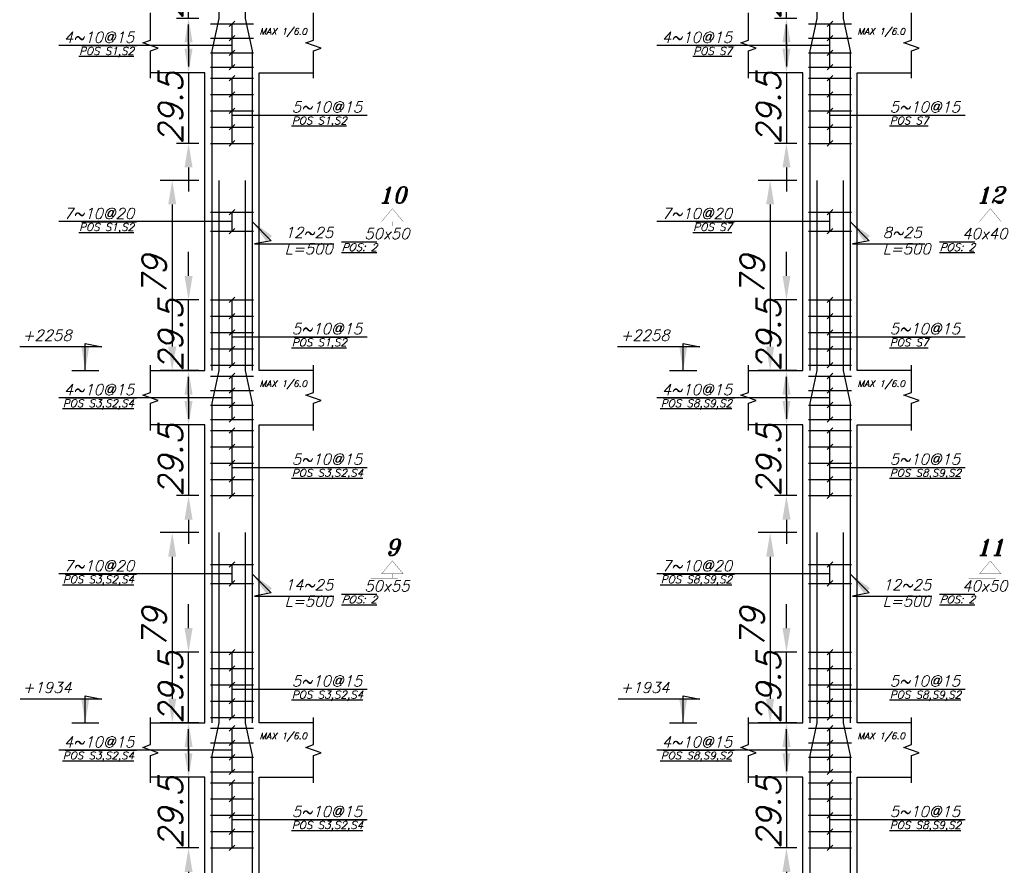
# Model space of a CAD drawing. Header units: inches. Extents: x 826 to 1034, y 702 to 834.
# Tile 24 of 93: x 892.58 to 900.76, y 732.49 to 739.51. Entities that reach past the tile are written whole.
import ezdxf
from ezdxf.enums import TextEntityAlignment as Align

# ---------------------------------------------------------------- set-up
doc = ezdxf.new("R2010")
doc.units = ezdxf.units.IN
doc.header["$MEASUREMENT"] = 0
doc.layers.add('SAZE_DRAWINGS', color=7, linetype='Continuous')
doc.styles.add('SAZE_STYLE', font='romansp.shx', dxfattribs={"oblique": 15})
doc.styles.add('SAZE_STYLE1', font='romant.shx', dxfattribs={"oblique": 15})
doc.dimstyles.new('SAZE_DIM_STYLE', dxfattribs={"dimtxt": 0.2, "dimasz": 0.2, "dimexe": 0.1, "dimexo": 0.05, "dimgap": 0.05, "dimtad": 0, "dimzin": 0, "dimdsep": 46, "dimtxsty": 'SAZE_STYLE', "dimcen": 0.09, "dimclrd": 2, "dimclre": 2, "dimclrt": 3, "dimadec": 0, "dimazin": 0, "dimtfac": 1, "dimtdec": 4, "dimtix": 1, "dimtmove": 1, "dimatfit": 3, "dimfxl": 1, "dimtolj": 1, "dimtzin": 0, "dimarcsym": 0})

# ---------------------------------------------------------------- blocks, each defined once
blk = doc.blocks.new('*D3585')
at = {"layer": 'Defpoints', "color": 0, "transparency": 16777216}
for p in [(894.1177, 735.2524), (893.8467, 733.6716), (894.1177, 733.6716)]:
    blk.add_point(p, dxfattribs=at)
at = {"layer": 'SAZE_DRAWINGS', "color": 2, "lineweight": -2, "transparency": 16777216}
for p, q in [((894.0677, 735.2524), (893.7467, 735.2524)), ((893.8467, 735.0524), (893.8467, 733.8716)), ((894.0677, 733.6716), (893.7467, 733.6716))]:
    blk.add_line(p, q, dxfattribs=at)
at = {"layer": 'SAZE_DRAWINGS', "color": 2, "transparency": 16777216}
for points in [[(893.8134, 735.0524), (893.88, 735.0524), (893.8467, 735.2524)], [(893.8134, 733.8716), (893.88, 733.8716), (893.8467, 733.6716)]]:
    blk.add_solid(points, dxfattribs=at)
at = {"layer": 'SAZE_DRAWINGS', "color": 3, "transparency": 16777216, "insert": (893.6967, 734.462), "char_height": 0.2, "attachment_point": 5, "rotation": 90, "style": 'SAZE_STYLE'}
blk.add_mtext('\\A1;79', dxfattribs=at)
blk = doc.blocks.new('*D3587')
at = {"layer": 'Defpoints', "color": 0, "transparency": 16777216}
for p in [(894.1177, 733.2199), (893.9822, 732.6328), (894.1177, 732.6328)]:
    blk.add_point(p, dxfattribs=at)
at = {"layer": 'SAZE_DRAWINGS', "color": 2, "lineweight": -2, "transparency": 16777216}
for p, q in [((893.9822, 733.4199), (893.9822, 733.6199)), ((894.0677, 733.2199), (893.8822, 733.2199)), ((893.9822, 733.2199), (893.9822, 732.6328)), ((894.0677, 732.6328), (893.8822, 732.6328)), ((893.9822, 732.4328), (893.9822, 732.2328))]:
    blk.add_line(p, q, dxfattribs=at)
at = {"layer": 'SAZE_DRAWINGS', "color": 2, "transparency": 16777216}
for points in [[(893.9489, 733.4199), (894.0155, 733.4199), (893.9822, 733.2199)], [(893.9489, 732.4328), (894.0155, 732.4328), (893.9822, 732.6328)]]:
    blk.add_solid(points, dxfattribs=at)
at = {"layer": 'SAZE_DRAWINGS', "color": 3, "transparency": 16777216, "insert": (893.8322, 732.9264), "char_height": 0.2, "attachment_point": 5, "rotation": 90, "style": 'SAZE_STYLE'}
blk.add_mtext('\\A1;29.5', dxfattribs=at)
blk = doc.blocks.new('*D3588')
at = {"layer": 'Defpoints', "color": 0, "transparency": 16777216}
for p in [(894.1177, 738.1792), (893.8467, 736.5984), (894.1177, 736.5984)]:
    blk.add_point(p, dxfattribs=at)
at = {"layer": 'SAZE_DRAWINGS', "color": 2, "lineweight": -2, "transparency": 16777216}
for p, q in [((894.0677, 738.1792), (893.7467, 738.1792)), ((893.8467, 737.9792), (893.8467, 736.7984)), ((894.0677, 736.5984), (893.7467, 736.5984))]:
    blk.add_line(p, q, dxfattribs=at)
at = {"layer": 'SAZE_DRAWINGS', "color": 2, "transparency": 16777216}
for points in [[(893.8134, 737.9792), (893.88, 737.9792), (893.8467, 738.1792)], [(893.8134, 736.7984), (893.88, 736.7984), (893.8467, 736.5984)]]:
    blk.add_solid(points, dxfattribs=at)
at = {"layer": 'SAZE_DRAWINGS', "color": 3, "transparency": 16777216, "insert": (893.6967, 737.3888), "char_height": 0.2, "attachment_point": 5, "rotation": 90, "style": 'SAZE_STYLE'}
blk.add_mtext('\\A1;79', dxfattribs=at)
blk = doc.blocks.new('*D3589')
at = {"layer": 'Defpoints', "color": 0, "transparency": 16777216}
for p in [(893.9822, 734.2588), (894.1177, 734.2588), (894.1177, 733.6716)]:
    blk.add_point(p, dxfattribs=at)
at = {"layer": 'SAZE_DRAWINGS', "color": 2, "lineweight": -2, "transparency": 16777216}
for p, q in [((893.9822, 734.4588), (893.9822, 734.6588)), ((894.0677, 734.2588), (893.8822, 734.2588)), ((893.9822, 733.6716), (893.9822, 734.2588)), ((894.0677, 733.6716), (893.8822, 733.6716)), ((893.9822, 733.4716), (893.9822, 733.2716))]:
    blk.add_line(p, q, dxfattribs=at)
at = {"layer": 'SAZE_DRAWINGS', "color": 2, "transparency": 16777216}
for points in [[(893.9489, 734.4588), (894.0155, 734.4588), (893.9822, 734.2588)], [(893.9489, 733.4716), (894.0155, 733.4716), (893.9822, 733.6716)]]:
    blk.add_solid(points, dxfattribs=at)
at = {"layer": 'SAZE_DRAWINGS', "color": 3, "transparency": 16777216, "insert": (893.8322, 733.9652), "char_height": 0.2, "attachment_point": 5, "rotation": 90, "style": 'SAZE_STYLE'}
blk.add_mtext('\\A1;29.5', dxfattribs=at)
blk = doc.blocks.new('*D3590')
at = {"layer": 'Defpoints', "color": 0, "transparency": 16777216}
for p in [(894.1177, 736.1467), (893.9822, 735.5595), (894.1177, 735.5595)]:
    blk.add_point(p, dxfattribs=at)
at = {"layer": 'SAZE_DRAWINGS', "color": 2, "lineweight": -2, "transparency": 16777216}
for p, q in [((893.9822, 736.3467), (893.9822, 736.5467)), ((894.0677, 736.1467), (893.8822, 736.1467)), ((893.9822, 736.1467), (893.9822, 735.5595)), ((894.0677, 735.5595), (893.8822, 735.5595)), ((893.9822, 735.3595), (893.9822, 735.1595))]:
    blk.add_line(p, q, dxfattribs=at)
at = {"layer": 'SAZE_DRAWINGS', "color": 2, "transparency": 16777216}
for points in [[(893.9489, 736.3467), (894.0155, 736.3467), (893.9822, 736.1467)], [(893.9489, 735.3595), (894.0155, 735.3595), (893.9822, 735.5595)]]:
    blk.add_solid(points, dxfattribs=at)
at = {"layer": 'SAZE_DRAWINGS', "color": 3, "transparency": 16777216, "insert": (893.8322, 735.8531), "char_height": 0.2, "attachment_point": 5, "rotation": 90, "style": 'SAZE_STYLE'}
blk.add_mtext('\\A1;29.5', dxfattribs=at)
blk = doc.blocks.new('*D3592')
at = {"layer": 'Defpoints', "color": 0, "transparency": 16777216}
for p in [(893.9822, 737.1855), (894.1177, 737.1855), (894.1177, 736.5984)]:
    blk.add_point(p, dxfattribs=at)
at = {"layer": 'SAZE_DRAWINGS', "color": 2, "lineweight": -2, "transparency": 16777216}
for p, q in [((893.9822, 737.3855), (893.9822, 737.5855)), ((894.0677, 737.1855), (893.8822, 737.1855)), ((893.9822, 736.5984), (893.9822, 737.1855)), ((894.0677, 736.5984), (893.8822, 736.5984)), ((893.9822, 736.3984), (893.9822, 736.1984))]:
    blk.add_line(p, q, dxfattribs=at)
at = {"layer": 'SAZE_DRAWINGS', "color": 2, "transparency": 16777216}
for points in [[(893.9489, 737.3855), (894.0155, 737.3855), (893.9822, 737.1855)], [(893.9489, 736.3984), (894.0155, 736.3984), (893.9822, 736.5984)]]:
    blk.add_solid(points, dxfattribs=at)
at = {"layer": 'SAZE_DRAWINGS', "color": 3, "transparency": 16777216, "insert": (893.8322, 736.8919), "char_height": 0.2, "attachment_point": 5, "rotation": 90, "style": 'SAZE_STYLE'}
blk.add_mtext('\\A1;29.5', dxfattribs=at)
blk = doc.blocks.new('*D3593')
at = {"layer": 'Defpoints', "color": 0, "transparency": 16777216}
for p in [(894.1177, 739.0735), (893.9822, 738.4863), (894.1177, 738.4863)]:
    blk.add_point(p, dxfattribs=at)
at = {"layer": 'SAZE_DRAWINGS', "color": 2, "lineweight": -2, "transparency": 16777216}
for p, q in [((893.9822, 739.2735), (893.9822, 739.4735)), ((894.0677, 739.0735), (893.8822, 739.0735)), ((893.9822, 739.0735), (893.9822, 738.4863)), ((894.0677, 738.4863), (893.8822, 738.4863)), ((893.9822, 738.2863), (893.9822, 738.0863))]:
    blk.add_line(p, q, dxfattribs=at)
at = {"layer": 'SAZE_DRAWINGS', "color": 2, "transparency": 16777216}
for points in [[(893.9489, 739.2735), (894.0155, 739.2735), (893.9822, 739.0735)], [(893.9489, 738.2863), (894.0155, 738.2863), (893.9822, 738.4863)]]:
    blk.add_solid(points, dxfattribs=at)
at = {"layer": 'SAZE_DRAWINGS', "color": 3, "transparency": 16777216, "insert": (893.8322, 738.7799), "char_height": 0.2, "attachment_point": 5, "rotation": 90, "style": 'SAZE_STYLE'}
blk.add_mtext('\\A1;29.5', dxfattribs=at)
blk = doc.blocks.new('*D3594')
at = {"layer": 'Defpoints', "color": 0, "transparency": 16777216}
for p in [(893.9822, 740.1123), (894.1177, 740.1123), (894.1177, 739.5251)]:
    blk.add_point(p, dxfattribs=at)
at = {"layer": 'SAZE_DRAWINGS', "color": 2, "lineweight": -2, "transparency": 16777216}
for p, q in [((893.9822, 740.3123), (893.9822, 740.5123)), ((894.0677, 740.1123), (893.8822, 740.1123)), ((893.9822, 739.5251), (893.9822, 740.1123)), ((894.0677, 739.5251), (893.8822, 739.5251)), ((893.9822, 739.3251), (893.9822, 739.1251))]:
    blk.add_line(p, q, dxfattribs=at)
at = {"layer": 'SAZE_DRAWINGS', "color": 2, "transparency": 16777216}
for points in [[(893.9489, 740.3123), (894.0155, 740.3123), (893.9822, 740.1123)], [(893.9489, 739.3251), (894.0155, 739.3251), (893.9822, 739.5251)]]:
    blk.add_solid(points, dxfattribs=at)
at = {"layer": 'SAZE_DRAWINGS', "color": 3, "transparency": 16777216, "insert": (893.8322, 739.8187), "char_height": 0.2, "attachment_point": 5, "rotation": 90, "style": 'SAZE_STYLE'}
blk.add_mtext('\\A1;29.5', dxfattribs=at)
blk = doc.blocks.new('*D3738')
at = {"layer": 'Defpoints', "color": 0, "transparency": 16777216}
for p in [(899.0859, 735.2524), (898.815, 733.6716), (899.0859, 733.6716)]:
    blk.add_point(p, dxfattribs=at)
at = {"layer": 'SAZE_DRAWINGS', "color": 2, "lineweight": -2, "transparency": 16777216}
for p, q in [((899.0359, 735.2524), (898.715, 735.2524)), ((898.815, 735.0524), (898.815, 733.8716)), ((899.0359, 733.6716), (898.715, 733.6716))]:
    blk.add_line(p, q, dxfattribs=at)
at = {"layer": 'SAZE_DRAWINGS', "color": 2, "transparency": 16777216}
for points in [[(898.7816, 735.0524), (898.8483, 735.0524), (898.815, 735.2524)], [(898.7816, 733.8716), (898.8483, 733.8716), (898.815, 733.6716)]]:
    blk.add_solid(points, dxfattribs=at)
at = {"layer": 'SAZE_DRAWINGS', "color": 3, "transparency": 16777216, "insert": (898.665, 734.462), "char_height": 0.2, "attachment_point": 5, "rotation": 90, "style": 'SAZE_STYLE'}
blk.add_mtext('\\A1;79', dxfattribs=at)
blk = doc.blocks.new('*D3740')
at = {"layer": 'Defpoints', "color": 0, "transparency": 16777216}
for p in [(899.0859, 733.2199), (898.9504, 732.6328), (899.0859, 732.6328)]:
    blk.add_point(p, dxfattribs=at)
at = {"layer": 'SAZE_DRAWINGS', "color": 2, "lineweight": -2, "transparency": 16777216}
for p, q in [((898.9504, 733.4199), (898.9504, 733.6199)), ((899.0359, 733.2199), (898.8504, 733.2199)), ((898.9504, 733.2199), (898.9504, 732.6328)), ((899.0359, 732.6328), (898.8504, 732.6328)), ((898.9504, 732.4328), (898.9504, 732.2328))]:
    blk.add_line(p, q, dxfattribs=at)
at = {"layer": 'SAZE_DRAWINGS', "color": 2, "transparency": 16777216}
for points in [[(898.9171, 733.4199), (898.9838, 733.4199), (898.9504, 733.2199)], [(898.9171, 732.4328), (898.9838, 732.4328), (898.9504, 732.6328)]]:
    blk.add_solid(points, dxfattribs=at)
at = {"layer": 'SAZE_DRAWINGS', "color": 3, "transparency": 16777216, "insert": (898.8004, 732.9264), "char_height": 0.2, "attachment_point": 5, "rotation": 90, "style": 'SAZE_STYLE'}
blk.add_mtext('\\A1;29.5', dxfattribs=at)
blk = doc.blocks.new('*D3741')
at = {"layer": 'Defpoints', "color": 0, "transparency": 16777216}
for p in [(899.0859, 738.1792), (898.815, 736.5984), (899.0859, 736.5984)]:
    blk.add_point(p, dxfattribs=at)
at = {"layer": 'SAZE_DRAWINGS', "color": 2, "lineweight": -2, "transparency": 16777216}
for p, q in [((899.0359, 738.1792), (898.715, 738.1792)), ((898.815, 737.9792), (898.815, 736.7984)), ((899.0359, 736.5984), (898.715, 736.5984))]:
    blk.add_line(p, q, dxfattribs=at)
at = {"layer": 'SAZE_DRAWINGS', "color": 2, "transparency": 16777216}
for points in [[(898.7816, 737.9792), (898.8483, 737.9792), (898.815, 738.1792)], [(898.7816, 736.7984), (898.8483, 736.7984), (898.815, 736.5984)]]:
    blk.add_solid(points, dxfattribs=at)
at = {"layer": 'SAZE_DRAWINGS', "color": 3, "transparency": 16777216, "insert": (898.665, 737.3888), "char_height": 0.2, "attachment_point": 5, "rotation": 90, "style": 'SAZE_STYLE'}
blk.add_mtext('\\A1;79', dxfattribs=at)
blk = doc.blocks.new('*D3742')
at = {"layer": 'Defpoints', "color": 0, "transparency": 16777216}
for p in [(898.9504, 734.2588), (899.0859, 734.2588), (899.0859, 733.6716)]:
    blk.add_point(p, dxfattribs=at)
at = {"layer": 'SAZE_DRAWINGS', "color": 2, "lineweight": -2, "transparency": 16777216}
for p, q in [((898.9504, 734.4588), (898.9504, 734.6588)), ((899.0359, 734.2588), (898.8504, 734.2588)), ((898.9504, 733.6716), (898.9504, 734.2588)), ((899.0359, 733.6716), (898.8504, 733.6716)), ((898.9504, 733.4716), (898.9504, 733.2716))]:
    blk.add_line(p, q, dxfattribs=at)
at = {"layer": 'SAZE_DRAWINGS', "color": 2, "transparency": 16777216}
for points in [[(898.9171, 734.4588), (898.9838, 734.4588), (898.9504, 734.2588)], [(898.9171, 733.4716), (898.9838, 733.4716), (898.9504, 733.6716)]]:
    blk.add_solid(points, dxfattribs=at)
at = {"layer": 'SAZE_DRAWINGS', "color": 3, "transparency": 16777216, "insert": (898.8004, 733.9652), "char_height": 0.2, "attachment_point": 5, "rotation": 90, "style": 'SAZE_STYLE'}
blk.add_mtext('\\A1;29.5', dxfattribs=at)
blk = doc.blocks.new('*D3743')
at = {"layer": 'Defpoints', "color": 0, "transparency": 16777216}
for p in [(899.0859, 736.1467), (898.9504, 735.5595), (899.0859, 735.5595)]:
    blk.add_point(p, dxfattribs=at)
at = {"layer": 'SAZE_DRAWINGS', "color": 2, "lineweight": -2, "transparency": 16777216}
for p, q in [((898.9504, 736.3467), (898.9504, 736.5467)), ((899.0359, 736.1467), (898.8504, 736.1467)), ((898.9504, 736.1467), (898.9504, 735.5595)), ((899.0359, 735.5595), (898.8504, 735.5595)), ((898.9504, 735.3595), (898.9504, 735.1595))]:
    blk.add_line(p, q, dxfattribs=at)
at = {"layer": 'SAZE_DRAWINGS', "color": 2, "transparency": 16777216}
for points in [[(898.9171, 736.3467), (898.9838, 736.3467), (898.9504, 736.1467)], [(898.9171, 735.3595), (898.9838, 735.3595), (898.9504, 735.5595)]]:
    blk.add_solid(points, dxfattribs=at)
at = {"layer": 'SAZE_DRAWINGS', "color": 3, "transparency": 16777216, "insert": (898.8004, 735.8531), "char_height": 0.2, "attachment_point": 5, "rotation": 90, "style": 'SAZE_STYLE'}
blk.add_mtext('\\A1;29.5', dxfattribs=at)
blk = doc.blocks.new('*D3750')
at = {"layer": 'Defpoints', "color": 0, "transparency": 16777216}
for p in [(898.9504, 737.1855), (899.0859, 737.1855), (899.0859, 736.5984)]:
    blk.add_point(p, dxfattribs=at)
at = {"layer": 'SAZE_DRAWINGS', "color": 2, "lineweight": -2, "transparency": 16777216}
for p, q in [((898.9504, 737.3855), (898.9504, 737.5855)), ((899.0359, 737.1855), (898.8504, 737.1855)), ((898.9504, 736.5984), (898.9504, 737.1855)), ((899.0359, 736.5984), (898.8504, 736.5984)), ((898.9504, 736.3984), (898.9504, 736.1984))]:
    blk.add_line(p, q, dxfattribs=at)
at = {"layer": 'SAZE_DRAWINGS', "color": 2, "transparency": 16777216}
for points in [[(898.9171, 737.3855), (898.9838, 737.3855), (898.9504, 737.1855)], [(898.9171, 736.3984), (898.9838, 736.3984), (898.9504, 736.5984)]]:
    blk.add_solid(points, dxfattribs=at)
at = {"layer": 'SAZE_DRAWINGS', "color": 3, "transparency": 16777216, "insert": (898.8004, 736.8919), "char_height": 0.2, "attachment_point": 5, "rotation": 90, "style": 'SAZE_STYLE'}
blk.add_mtext('\\A1;29.5', dxfattribs=at)
blk = doc.blocks.new('*D3751')
at = {"layer": 'Defpoints', "color": 0, "transparency": 16777216}
for p in [(899.0859, 739.0735), (898.9504, 738.4863), (899.0859, 738.4863)]:
    blk.add_point(p, dxfattribs=at)
at = {"layer": 'SAZE_DRAWINGS', "color": 2, "lineweight": -2, "transparency": 16777216}
for p, q in [((898.9504, 739.2735), (898.9504, 739.4735)), ((899.0359, 739.0735), (898.8504, 739.0735)), ((898.9504, 739.0735), (898.9504, 738.4863)), ((899.0359, 738.4863), (898.8504, 738.4863)), ((898.9504, 738.2863), (898.9504, 738.0863))]:
    blk.add_line(p, q, dxfattribs=at)
at = {"layer": 'SAZE_DRAWINGS', "color": 2, "transparency": 16777216}
for points in [[(898.9171, 739.2735), (898.9838, 739.2735), (898.9504, 739.0735)], [(898.9171, 738.2863), (898.9838, 738.2863), (898.9504, 738.4863)]]:
    blk.add_solid(points, dxfattribs=at)
at = {"layer": 'SAZE_DRAWINGS', "color": 3, "transparency": 16777216, "insert": (898.8004, 738.7799), "char_height": 0.2, "attachment_point": 5, "rotation": 90, "style": 'SAZE_STYLE'}
blk.add_mtext('\\A1;29.5', dxfattribs=at)
blk = doc.blocks.new('*D3745')
at = {"layer": 'Defpoints', "color": 0, "transparency": 16777216}
for p in [(898.9504, 740.1123), (899.0859, 740.1123), (899.0859, 739.5251)]:
    blk.add_point(p, dxfattribs=at)
at = {"layer": 'SAZE_DRAWINGS', "color": 2, "lineweight": -2, "transparency": 16777216}
for p, q in [((898.9504, 740.3123), (898.9504, 740.5123)), ((899.0359, 740.1123), (898.8504, 740.1123)), ((898.9504, 739.5251), (898.9504, 740.1123)), ((899.0359, 739.5251), (898.8504, 739.5251)), ((898.9504, 739.3251), (898.9504, 739.1251))]:
    blk.add_line(p, q, dxfattribs=at)
at = {"layer": 'SAZE_DRAWINGS', "color": 2, "transparency": 16777216}
for points in [[(898.9171, 740.3123), (898.9838, 740.3123), (898.9504, 740.1123)], [(898.9171, 739.3251), (898.9838, 739.3251), (898.9504, 739.5251)]]:
    blk.add_solid(points, dxfattribs=at)
at = {"layer": 'SAZE_DRAWINGS', "color": 3, "transparency": 16777216, "insert": (898.8004, 739.8187), "char_height": 0.2, "attachment_point": 5, "rotation": 90, "style": 'SAZE_STYLE'}
blk.add_mtext('\\A1;29.5', dxfattribs=at)

msp = doc.modelspace()

# ---------------------------------------------------------------- linework, layer by layer
at = {"layer": 'SAZE_DRAWINGS', "color": 3}
for p, q in [((894.1651, 739.4799), (894.5219, 739.4799)), ((899.1334, 739.4799), (899.4902, 739.4799)), ((894.1651, 739.3595), (894.5219, 739.3595)), ((899.1334, 739.3595), (899.4902, 739.3595)), ((894.1651, 739.2391), (894.5219, 739.2391)), ((899.1334, 739.2391), (899.4902, 739.2391)), ((894.1651, 739.1186), (894.5219, 739.1186)), ((899.1334, 739.1186), (899.4902, 739.1186)), ((894.1651, 739.0283), (894.5219, 739.0283)), ((899.1334, 739.0283), (899.4902, 739.0283)), ((894.1651, 738.8928), (894.5219, 738.8928)), ((899.1334, 738.8928), (899.4902, 738.8928)), ((894.1651, 738.7573), (894.5219, 738.7573)), ((899.1334, 738.7573), (899.4902, 738.7573)), ((894.1651, 738.6218), (894.5219, 738.6218)), ((899.1334, 738.6218), (899.4902, 738.6218)), ((894.1651, 738.4863), (894.5219, 738.4863)), ((899.1334, 738.4863), (899.4902, 738.4863)), ((894.1651, 737.9142), (894.5219, 737.9142)), ((899.1334, 737.9142), (899.4902, 737.9142)), ((894.1651, 737.7576), (894.5219, 737.7576)), ((899.1334, 737.7576), (899.4902, 737.7576)), ((894.1651, 737.1855), (894.5219, 737.1855)), ((899.1334, 737.1855), (899.4902, 737.1855)), ((894.1651, 737.05), (894.5219, 737.05)), ((899.1334, 737.05), (899.4902, 737.05)), ((894.1651, 736.9145), (894.5219, 736.9145)), ((899.1334, 736.9145), (899.4902, 736.9145)), ((894.1651, 736.779), (894.5219, 736.779)), ((899.1334, 736.779), (899.4902, 736.779)), ((894.1651, 736.6435), (894.5219, 736.6435)), ((899.1334, 736.6435), (899.4902, 736.6435)), ((893.0111, 736.5984), (893.2369, 736.5984)), ((897.9794, 736.5984), (898.2052, 736.5984)), ((894.1651, 736.5532), (894.5219, 736.5532)), ((899.1334, 736.5532), (899.4902, 736.5532)), ((894.1651, 736.4327), (894.5219, 736.4327)), ((899.1334, 736.4327), (899.4902, 736.4327)), ((894.1651, 736.3123), (894.5219, 736.3123)), ((899.1334, 736.3123), (899.4902, 736.3123)), ((894.1651, 736.1919), (894.5219, 736.1919)), ((899.1334, 736.1919), (899.4902, 736.1919)), ((894.1651, 736.1015), (894.5219, 736.1015)), ((899.1334, 736.1015), (899.4902, 736.1015)), ((894.1651, 735.966), (894.5219, 735.966)), ((899.1334, 735.966), (899.4902, 735.966)), ((894.1651, 735.8305), (894.5219, 735.8305)), ((899.1334, 735.8305), (899.4902, 735.8305)), ((894.1651, 735.695), (894.5219, 735.695)), ((899.1334, 735.695), (899.4902, 735.695)), ((894.1651, 735.5595), (894.5219, 735.5595)), ((899.1334, 735.5595), (899.4902, 735.5595)), ((894.1651, 734.9874), (894.5219, 734.9874)), ((899.1334, 734.9874), (899.4902, 734.9874)), ((894.1651, 734.8309), (894.5219, 734.8309)), ((899.1334, 734.8309), (899.4902, 734.8309)), ((894.1651, 734.2588), (894.5219, 734.2588)), ((899.1334, 734.2588), (899.4902, 734.2588)), ((894.1651, 734.1233), (894.5219, 734.1233)), ((899.1334, 734.1233), (899.4902, 734.1233)), ((894.1651, 733.9878), (894.5219, 733.9878)), ((899.1334, 733.9878), (899.4902, 733.9878)), ((894.1651, 733.8523), (894.5219, 733.8523)), ((899.1334, 733.8523), (899.4902, 733.8523)), ((894.1651, 733.7168), (894.5219, 733.7168)), ((899.1334, 733.7168), (899.4902, 733.7168)), ((893.0111, 733.6716), (893.2369, 733.6716)), ((894.1651, 733.6264), (894.5219, 733.6264)), ((897.9794, 733.6716), (898.2052, 733.6716)), ((899.1334, 733.6264), (899.4902, 733.6264)), ((894.1651, 733.506), (894.5219, 733.506)), ((899.1334, 733.506), (899.4902, 733.506)), ((894.1651, 733.3855), (894.5219, 733.3855)), ((899.1334, 733.3855), (899.4902, 733.3855)), ((894.1651, 733.2651), (894.5219, 733.2651)), ((899.1334, 733.2651), (899.4902, 733.2651)), ((894.1651, 733.1748), (894.5219, 733.1748)), ((899.1334, 733.1748), (899.4902, 733.1748)), ((894.1651, 733.0393), (894.5219, 733.0393)), ((899.1334, 733.0393), (899.4902, 733.0393)), ((894.1651, 732.9038), (894.5219, 732.9038)), ((899.1334, 732.9038), (899.4902, 732.9038)), ((894.1651, 732.7683), (894.5219, 732.7683)), ((899.1334, 732.7683), (899.4902, 732.7683)), ((894.1651, 732.6328), (894.5219, 732.6328)), ((899.1334, 732.6328), (899.4902, 732.6328))]:
    msp.add_line(p, q, dxfattribs=at)
at = {"layer": 'SAZE_DRAWINGS', "color": 2}
for p, q in [((894.3661, 739.5025), (894.3209, 739.4574)), ((894.3435, 739.1186), (894.3435, 739.4799)), ((899.3344, 739.5025), (899.2892, 739.4574)), ((899.3118, 739.1186), (899.3118, 739.4799)), ((894.3661, 739.3821), (894.3209, 739.3369)), ((899.3344, 739.3821), (899.2892, 739.3369)), ((894.3435, 739.2993), (892.9041, 739.2993)), ((894.3661, 739.2616), (894.3209, 739.2165)), ((899.3118, 739.2993), (897.8724, 739.2993)), ((899.3344, 739.2616), (899.2892, 739.2165)), ((894.3661, 739.1412), (894.3209, 739.096)), ((899.3344, 739.1412), (899.2892, 739.096)), ((894.3661, 739.0509), (894.3209, 739.0057)), ((894.3435, 738.4863), (894.3435, 739.0283)), ((899.3344, 739.0509), (899.2892, 739.0057)), ((899.3118, 738.4863), (899.3118, 739.0283)), ((894.3661, 738.9154), (894.3209, 738.8702)), ((899.3344, 738.9154), (899.2892, 738.8702)), ((894.3661, 738.7799), (894.3209, 738.7347)), ((899.3344, 738.7799), (899.2892, 738.7347)), ((894.3435, 738.7212), (895.4668, 738.7212)), ((899.3118, 738.7212), (900.435, 738.7212)), ((894.3661, 738.6444), (894.3209, 738.5992)), ((899.3344, 738.6444), (899.2892, 738.5992)), ((894.3661, 738.5089), (894.3209, 738.4637)), ((899.3344, 738.5089), (899.2892, 738.4637)), ((894.3661, 737.9368), (894.3209, 737.8916)), ((894.3435, 737.7576), (894.3435, 737.9142)), ((899.3344, 737.9368), (899.2892, 737.8916)), ((899.3118, 737.7576), (899.3118, 737.9142)), ((894.3435, 737.8359), (892.9041, 737.8359)), ((899.3118, 737.8359), (897.8724, 737.8359)), ((894.3661, 737.7802), (894.3209, 737.735)), ((899.3344, 737.7802), (899.2892, 737.735)), ((894.3661, 737.2081), (894.3209, 737.1629)), ((894.3435, 736.6435), (894.3435, 737.1855)), ((899.3344, 737.2081), (899.2892, 737.1629)), ((899.3118, 736.6435), (899.3118, 737.1855)), ((894.3661, 737.0726), (894.3209, 737.0274)), ((899.3344, 737.0726), (899.2892, 737.0274)), ((894.3661, 736.9371), (894.3209, 736.8919)), ((899.3344, 736.9371), (899.2892, 736.8919)), ((894.3435, 736.8784), (895.4668, 736.8784)), ((899.3118, 736.8784), (900.435, 736.8784)), ((894.3661, 736.8016), (894.3209, 736.7564)), ((899.3344, 736.8016), (899.2892, 736.7564)), ((894.3661, 736.6661), (894.3209, 736.6209)), ((899.3344, 736.6661), (899.2892, 736.6209)), ((894.3661, 736.5758), (894.3209, 736.5306)), ((899.3344, 736.5758), (899.2892, 736.5306)), ((894.3435, 736.1919), (894.3435, 736.5532)), ((899.3118, 736.1919), (899.3118, 736.5532)), ((894.3661, 736.4553), (894.3209, 736.4102)), ((899.3344, 736.4553), (899.2892, 736.4102)), ((894.3435, 736.3725), (892.9041, 736.3725)), ((894.3661, 736.3349), (894.3209, 736.2897)), ((899.3118, 736.3725), (897.8724, 736.3725)), ((899.3344, 736.3349), (899.2892, 736.2897)), ((894.3661, 736.2144), (894.3209, 736.1693)), ((899.3344, 736.2144), (899.2892, 736.1693)), ((894.3661, 736.1241), (894.3209, 736.0789)), ((894.3435, 735.5595), (894.3435, 736.1015)), ((899.3344, 736.1241), (899.2892, 736.0789)), ((899.3118, 735.5595), (899.3118, 736.1015)), ((894.3661, 735.9886), (894.3209, 735.9434)), ((899.3344, 735.9886), (899.2892, 735.9434)), ((894.3661, 735.8531), (894.3209, 735.8079)), ((899.3344, 735.8531), (899.2892, 735.8079)), ((894.3435, 735.7944), (895.4668, 735.7944)), ((899.3118, 735.7944), (900.435, 735.7944)), ((894.3661, 735.7176), (894.3209, 735.6725)), ((899.3344, 735.7176), (899.2892, 735.6725)), ((894.3661, 735.5821), (894.3209, 735.537)), ((899.3344, 735.5821), (899.2892, 735.537)), ((894.3661, 735.01), (894.3209, 734.9648)), ((899.3344, 735.01), (899.2892, 734.9648)), ((894.3435, 734.8309), (894.3435, 734.9874)), ((899.3118, 734.8309), (899.3118, 734.9874)), ((894.3435, 734.9091), (892.9041, 734.9091)), ((894.3661, 734.8534), (894.3209, 734.8083)), ((899.3118, 734.9091), (897.8724, 734.9091)), ((899.3344, 734.8534), (899.2892, 734.8083)), ((894.3661, 734.2813), (894.3209, 734.2362)), ((899.3344, 734.2813), (899.2892, 734.2362)), ((894.3435, 733.7168), (894.3435, 734.2588)), ((899.3118, 733.7168), (899.3118, 734.2588)), ((894.3661, 734.1458), (894.3209, 734.1007)), ((899.3344, 734.1458), (899.2892, 734.1007)), ((894.3661, 734.0103), (894.3209, 733.9652)), ((894.3435, 733.9516), (895.4668, 733.9516)), ((899.3344, 734.0103), (899.2892, 733.9652)), ((899.3118, 733.9516), (900.435, 733.9516)), ((894.3661, 733.8748), (894.3209, 733.8297)), ((899.3344, 733.8748), (899.2892, 733.8297)), ((894.3661, 733.7393), (894.3209, 733.6942)), ((899.3344, 733.7393), (899.2892, 733.6942)), ((894.3661, 733.649), (894.3209, 733.6038)), ((894.3435, 733.2651), (894.3435, 733.6264)), ((899.3344, 733.649), (899.2892, 733.6038)), ((899.3118, 733.2651), (899.3118, 733.6264)), ((894.3661, 733.5286), (894.3209, 733.4834)), ((899.3344, 733.5286), (899.2892, 733.4834)), ((894.3435, 733.4458), (892.9041, 733.4458)), ((894.3661, 733.4081), (894.3209, 733.363)), ((899.3118, 733.4458), (897.8724, 733.4458)), ((899.3344, 733.4081), (899.2892, 733.363)), ((894.3661, 733.2877), (894.3209, 733.2425)), ((899.3344, 733.2877), (899.2892, 733.2425)), ((894.3661, 733.1974), (894.3209, 733.1522)), ((894.3435, 732.6328), (894.3435, 733.1748)), ((899.3344, 733.1974), (899.2892, 733.1522)), ((899.3118, 732.6328), (899.3118, 733.1748)), ((894.3661, 733.0619), (894.3209, 733.0167)), ((899.3344, 733.0619), (899.2892, 733.0167)), ((894.3661, 732.9264), (894.3209, 732.8812)), ((899.3344, 732.9264), (899.2892, 732.8812)), ((894.3435, 732.8676), (895.4668, 732.8676)), ((899.3118, 732.8676), (900.435, 732.8676)), ((894.3661, 732.7909), (894.3209, 732.7457)), ((899.3344, 732.7909), (899.2892, 732.7457)), ((894.3661, 732.6554), (894.3209, 732.6102)), ((899.3344, 732.6554), (899.2892, 732.6102))]:
    msp.add_line(p, q, dxfattribs=at)
at = {"layer": 'SAZE_DRAWINGS', "color": 6}
for points in [[(894.2351, 741.1059), (894.2351, 739.5251), (894.1764, 739.2541), (894.1764, 736.5984)], [(894.4519, 741.1059), (894.4519, 739.5251), (894.5106, 739.2541), (894.5106, 736.5984)], [(899.2034, 741.1059), (899.2034, 739.5251), (899.1447, 739.2541), (899.1447, 736.5984)], [(899.4202, 741.1059), (899.4202, 739.5251), (899.4789, 739.2541), (899.4789, 736.5984)], [(894.2351, 738.1792), (894.2351, 736.5984), (894.1764, 736.3274), (894.1764, 733.6716)], [(894.4519, 738.1792), (894.4519, 736.5984), (894.5106, 736.3274), (894.5106, 733.6716)], [(899.2034, 738.1792), (899.2034, 736.5984), (899.1447, 736.3274), (899.1447, 733.6716)], [(899.4202, 738.1792), (899.4202, 736.5984), (899.4789, 736.3274), (899.4789, 733.6716)], [(894.2351, 735.2524), (894.2351, 733.6716), (894.1764, 733.4006), (894.1764, 730.7448)], [(894.4519, 735.2524), (894.4519, 733.6716), (894.5106, 733.4006), (894.5106, 730.7448)], [(899.2034, 735.2524), (899.2034, 733.6716), (899.1447, 733.4006), (899.1447, 730.7448)], [(899.4202, 735.2524), (899.4202, 733.6716), (899.4789, 733.4006), (899.4789, 730.7448)]]:
    msp.add_lwpolyline(points, dxfattribs=at)
at = {"layer": 'SAZE_DRAWINGS', "color": 1}
for points in [[(893.666, 739.0283), (893.666, 739.2541), (893.7293, 739.2767), (893.6028, 739.3219), (893.666, 739.3444), (893.666, 739.5703)], [(895.021, 739.0283), (895.021, 739.2541), (895.0842, 739.2767), (894.9578, 739.3219), (895.021, 739.3444), (895.021, 739.5703)], [(898.6343, 739.0283), (898.6343, 739.2541), (898.6975, 739.2767), (898.5711, 739.3219), (898.6343, 739.3444), (898.6343, 739.5703)], [(899.9893, 739.0283), (899.9893, 739.2541), (900.0525, 739.2767), (899.926, 739.3219), (899.9893, 739.3444), (899.9893, 739.5703)], [(893.666, 736.1015), (893.666, 736.3274), (893.7293, 736.3499), (893.6028, 736.3951), (893.666, 736.4177), (893.666, 736.6435)], [(895.021, 736.1015), (895.021, 736.3274), (895.0842, 736.3499), (894.9578, 736.3951), (895.021, 736.4177), (895.021, 736.6435)], [(898.6343, 736.1015), (898.6343, 736.3274), (898.6975, 736.3499), (898.5711, 736.3951), (898.6343, 736.4177), (898.6343, 736.6435)], [(899.9893, 736.1015), (899.9893, 736.3274), (900.0525, 736.3499), (899.926, 736.3951), (899.9893, 736.4177), (899.9893, 736.6435)], [(893.666, 733.1748), (893.666, 733.4006), (893.7293, 733.4232), (893.6028, 733.4683), (893.666, 733.4909), (893.666, 733.7168)], [(895.021, 733.1748), (895.021, 733.4006), (895.0842, 733.4232), (894.9578, 733.4683), (895.021, 733.4909), (895.021, 733.7168)], [(898.6343, 733.1748), (898.6343, 733.4006), (898.6975, 733.4232), (898.5711, 733.4683), (898.6343, 733.4909), (898.6343, 733.7168)], [(899.9893, 733.1748), (899.9893, 733.4006), (900.0525, 733.4232), (899.926, 733.4683), (899.9893, 733.4909), (899.9893, 733.7168)]]:
    msp.add_lwpolyline(points, dxfattribs=at)
at = {"layer": 'SAZE_DRAWINGS', "color": 3}
for points in [[(893.666, 736.5984), (894.1177, 736.5984), (894.1177, 739.0735), (893.666, 739.0735)], [(895.021, 736.5984), (894.5693, 736.5984), (894.5693, 739.0735), (895.021, 739.0735)], [(898.6343, 736.5984), (899.0859, 736.5984), (899.0859, 739.0735), (898.6343, 739.0735)], [(899.9893, 736.5984), (899.5376, 736.5984), (899.5376, 739.0735), (899.9893, 739.0735)], [(893.666, 733.6716), (894.1177, 733.6716), (894.1177, 736.1467), (893.666, 736.1467)], [(895.021, 733.6716), (894.5693, 733.6716), (894.5693, 736.1467), (895.021, 736.1467)], [(898.6343, 733.6716), (899.0859, 733.6716), (899.0859, 736.1467), (898.6343, 736.1467)], [(899.9893, 733.6716), (899.5376, 733.6716), (899.5376, 736.1467), (899.9893, 736.1467)], [(893.666, 730.7448), (894.1177, 730.7448), (894.1177, 733.2199), (893.666, 733.2199)], [(895.021, 730.7448), (894.5693, 730.7448), (894.5693, 733.2199), (895.021, 733.2199)], [(898.6343, 730.7448), (899.0859, 730.7448), (899.0859, 733.2199), (898.6343, 733.2199)], [(899.9893, 730.7448), (899.5376, 730.7448), (899.5376, 733.2199), (899.9893, 733.2199)]]:
    msp.add_lwpolyline(points, dxfattribs=at)
at = {"layer": 'SAZE_DRAWINGS', "color": 3, "const_width": 0.00226}
for points in [[(895.5856, 737.8359), (895.7662, 737.8359), (895.6759, 737.9443)], [(900.5538, 737.8359), (900.7345, 737.8359), (900.6442, 737.9443)], [(895.5856, 734.9091), (895.7662, 734.9091), (895.6759, 735.0175)], [(900.5538, 734.9091), (900.7345, 734.9091), (900.6442, 735.0175)]]:
    msp.add_lwpolyline(points, close=True, dxfattribs=at)
for points in [[(895.6759, 737.8359), (895.6759, 737.7998), (895.7211, 737.7998), (895.4952, 737.7998)], [(900.6442, 737.8359), (900.6442, 737.7998), (900.6893, 737.7998), (900.4635, 737.7998)], [(895.6759, 734.9091), (895.6759, 734.873), (895.7211, 734.873), (895.4952, 734.873)], [(900.6442, 734.9091), (900.6442, 734.873), (900.6893, 734.873), (900.4635, 734.873)]]:
    msp.add_lwpolyline(points, dxfattribs=at)

# ---------------------------------------------------------------- texts
at = {"layer": 'SAZE_DRAWINGS', "color": 3, "style": 'SAZE_STYLE', "oblique": 15}
for p in [(894.5716, 739.3896), (899.5399, 739.3896), (894.5716, 736.4629), (899.5399, 736.4629), (894.5716, 733.5361), (899.5399, 733.5361)]:
    msp.add_text('MAX 1/6.0', height=0.0542, dxfattribs=at).set_placement(p)
at = {"layer": 'SAZE_DRAWINGS', "color": 2, "style": 'SAZE_STYLE', "oblique": 15}
for s, p in [('4~10@15', (893.5305, 739.3219)), ('4~10@15', (898.4988, 739.3219)), ('7~10@20', (893.5305, 737.8585)), ('7~10@20', (898.4988, 737.8585)), ('4~10@15', (893.5305, 736.3951)), ('4~10@15', (898.4988, 736.3951)), ('7~10@20', (893.5305, 734.9317)), ('7~10@20', (898.4988, 734.9317)), ('4~10@15', (893.5305, 733.4683)), ('4~10@15', (898.4988, 733.4683))]:
    msp.add_text(s, height=0.09033, dxfattribs=at).set_placement(p, align=Align.RIGHT)
for s, p in [('%%U%%OPOS S1,S2', (893.5306, 739.2857)), ('%%U%%OPOS S7', (898.4989, 739.2857)), ('%%U%%OPOS S1,S2', (893.5306, 737.8224)), ('%%U%%OPOS S7', (898.4989, 737.8224)), ('%%U%%OPOS S3,S2,S4', (893.5306, 736.359)), ('%%U%%OPOS S8,S9,S2', (898.4989, 736.359)), ('%%U%%OPOS S3,S2,S4', (893.5306, 734.8956)), ('%%U%%OPOS S8,S9,S2', (898.4989, 734.8956)), ('%%U%%OPOS S3,S2,S4', (893.5306, 733.4322)), ('%%U%%OPOS S8,S9,S2', (898.4989, 733.4322))]:
    msp.add_text(s, height=0.063232, dxfattribs=at).set_placement(p, align=Align.TOP_RIGHT)
for p in [(894.8403, 738.7437), (899.8086, 738.7437), (894.8403, 736.901), (899.8086, 736.901), (894.8403, 735.817), (899.8086, 735.817), (894.8403, 733.9742), (899.8086, 733.9742), (894.8403, 732.8902), (899.8086, 732.8902)]:
    msp.add_text('5~10@15', height=0.09033, dxfattribs=at).set_placement(p)
for s, p in [('%%U%%OPOS S1,S2', (894.8404, 738.7076)), ('%%U%%OPOS S7', (899.8087, 738.7076)), ('%%U%%OPOS S1,S2', (894.8404, 736.8648)), ('%%U%%OPOS S7', (899.8087, 736.8648)), ('%%U%%OPOS S3,S2,S4', (894.8404, 735.7808)), ('%%U%%OPOS S8,S9,S2', (899.8087, 735.7808)), ('%%U%%OPOS S3,S2,S4', (894.8404, 733.9381)), ('%%U%%OPOS S8,S9,S2', (899.8087, 733.9381)), ('%%U%%OPOS S3,S2,S4', (894.8404, 732.8541)), ('%%U%%OPOS S8,S9,S2', (899.8087, 732.8541))]:
    msp.add_text(s, height=0.063232, dxfattribs=at).set_placement(p, align=Align.TOP_LEFT)
at = {"layer": 'SAZE_DRAWINGS', "color": 3, "style": 'SAZE_STYLE1', "oblique": 15}
for s, p in [('10', (895.6759, 737.9895)), ('12', (900.6442, 737.9895)), ('9', (895.6759, 735.0627)), ('11', (900.6442, 735.0627))]:
    msp.add_text(s, height=0.1355, dxfattribs=at).set_placement(p, align=Align.CENTER)
for s, p in [('50x50', (895.6307, 737.7817)), ('40x40', (900.599, 737.7817)), ('50x55', (895.6307, 734.8549)), ('40x50', (900.599, 734.8549))]:
    msp.add_text(s, height=0.09033, dxfattribs=at).set_placement(p, align=Align.TOP_CENTER)
at = {"layer": 'SAZE_DRAWINGS', "color": 3, "char_height": 0.09033, "style": 'SAZE_STYLE'}
for s, insert, attachment_point in [('\\A1;12~25', (894.7816, 737.7004), 7), ('\\A1;8~25', (899.7499, 737.7004), 7), ('+2258', (893.0111, 736.8468), 9), ('+2258', (897.9794, 736.8468), 9), ('\\A1;14~25', (894.7816, 734.7736), 7), ('\\A1;12~25', (899.7499, 734.7736), 7), ('+1934', (893.0111, 733.92), 9), ('+1934', (897.9794, 733.92), 9)]:
    msp.add_mtext(s, dxfattribs=dict(at, insert=insert, attachment_point=attachment_point))
at = {"layer": 'SAZE_DRAWINGS', "color": 2, "attachment_point": 1, "style": 'SAZE_STYLE'}
for s, insert, char_height in [('L=500', (894.7816, 737.6552), 0.09033), ('{\\Q20;\\L\\OPOS: 2}', (895.2527, 737.6552), 0.063232), ('L=500', (899.7499, 737.6552), 0.09033), ('{\\Q20;\\L\\OPOS: 2}', (900.2209, 737.6552), 0.063232), ('L=500', (894.7816, 734.7285), 0.09033), ('{\\Q20;\\L\\OPOS: 2}', (895.2527, 734.7285), 0.063232), ('L=500', (899.7499, 734.7285), 0.09033), ('{\\Q20;\\L\\OPOS: 2}', (900.2209, 734.7285), 0.063232)]:
    msp.add_mtext(s, dxfattribs=dict(at, insert=insert, char_height=char_height))

# ---------------------------------------------------------------- dimensions: what is measured, and where the dimension line sits
at = {"layer": 'SAZE_DRAWINGS', "color": 3}
for base, p1, p2, override, picture, middle in [((893.9822, 740.1123), (894.1177, 739.5251), (894.1177, 740.1123), {"dimtxt": 0.2, "dimasz": 0.2, "dimgap": 0.05, "dimtad": 1, "dimtoh": 1, "dimdec": 1, "dimlfac": 50, "dimrnd": 0.5, "dimzin": 8, "dimclrd": 2, "dimclre": 2, "dimclrt": 3}, '*D3594', (893.8322, 739.8187)), ((898.9504, 740.1123), (899.0859, 739.5251), (899.0859, 740.1123), {"dimtxt": 0.2, "dimasz": 0.2, "dimgap": 0.05, "dimtad": 1, "dimtoh": 1, "dimdec": 1, "dimlfac": 50, "dimrnd": 0.5, "dimzin": 8, "dimclrd": 2, "dimclre": 2, "dimclrt": 3}, '*D3745', (898.8004, 739.8187)), ((893.9822, 738.4863), (894.1177, 739.0735), (894.1177, 738.4863), {"dimtxt": 0.2, "dimasz": 0.2, "dimgap": 0.05, "dimtad": 1, "dimtoh": 1, "dimdec": 1, "dimlfac": 50, "dimrnd": 0.5, "dimzin": 8, "dimclrd": 2, "dimclre": 2, "dimclrt": 3}, '*D3593', (893.8322, 738.7799)), ((898.9504, 738.4863), (899.0859, 739.0735), (899.0859, 738.4863), {"dimtxt": 0.2, "dimasz": 0.2, "dimgap": 0.05, "dimtad": 1, "dimtoh": 1, "dimdec": 1, "dimlfac": 50, "dimrnd": 0.5, "dimzin": 8, "dimclrd": 2, "dimclre": 2, "dimclrt": 3}, '*D3751', (898.8004, 738.7799)), ((893.8467, 736.5984), (894.1177, 738.1792), (894.1177, 736.5984), {"dimtxt": 0.2, "dimasz": 0.2, "dimgap": 0.05, "dimtad": 1, "dimtoh": 1, "dimdec": 1, "dimlfac": 50, "dimrnd": 1, "dimzin": 8, "dimclrd": 2, "dimclre": 2, "dimclrt": 3}, '*D3588', (893.6967, 737.3888)), ((898.815, 736.5984), (899.0859, 738.1792), (899.0859, 736.5984), {"dimtxt": 0.2, "dimasz": 0.2, "dimgap": 0.05, "dimtad": 1, "dimtoh": 1, "dimdec": 1, "dimlfac": 50, "dimrnd": 1, "dimzin": 8, "dimclrd": 2, "dimclre": 2, "dimclrt": 3}, '*D3741', (898.665, 737.3888)), ((893.9822, 737.1855), (894.1177, 736.5984), (894.1177, 737.1855), {"dimtxt": 0.2, "dimasz": 0.2, "dimgap": 0.05, "dimtad": 1, "dimtoh": 1, "dimdec": 1, "dimlfac": 50, "dimrnd": 0.5, "dimzin": 8, "dimclrd": 2, "dimclre": 2, "dimclrt": 3}, '*D3592', (893.8322, 736.8919)), ((898.9504, 737.1855), (899.0859, 736.5984), (899.0859, 737.1855), {"dimtxt": 0.2, "dimasz": 0.2, "dimgap": 0.05, "dimtad": 1, "dimtoh": 1, "dimdec": 1, "dimlfac": 50, "dimrnd": 0.5, "dimzin": 8, "dimclrd": 2, "dimclre": 2, "dimclrt": 3}, '*D3750', (898.8004, 736.8919)), ((893.9822, 735.5595), (894.1177, 736.1467), (894.1177, 735.5595), {"dimtxt": 0.2, "dimasz": 0.2, "dimgap": 0.05, "dimtad": 1, "dimtoh": 1, "dimdec": 1, "dimlfac": 50, "dimrnd": 0.5, "dimzin": 8, "dimclrd": 2, "dimclre": 2, "dimclrt": 3}, '*D3590', (893.8322, 735.8531)), ((898.9504, 735.5595), (899.0859, 736.1467), (899.0859, 735.5595), {"dimtxt": 0.2, "dimasz": 0.2, "dimgap": 0.05, "dimtad": 1, "dimtoh": 1, "dimdec": 1, "dimlfac": 50, "dimrnd": 0.5, "dimzin": 8, "dimclrd": 2, "dimclre": 2, "dimclrt": 3}, '*D3743', (898.8004, 735.8531)), ((893.8467, 733.6716), (894.1177, 735.2524), (894.1177, 733.6716), {"dimtxt": 0.2, "dimasz": 0.2, "dimgap": 0.05, "dimtad": 1, "dimtoh": 1, "dimdec": 1, "dimlfac": 50, "dimrnd": 1, "dimzin": 8, "dimclrd": 2, "dimclre": 2, "dimclrt": 3}, '*D3585', (893.6967, 734.462)), ((898.815, 733.6716), (899.0859, 735.2524), (899.0859, 733.6716), {"dimtxt": 0.2, "dimasz": 0.2, "dimgap": 0.05, "dimtad": 1, "dimtoh": 1, "dimdec": 1, "dimlfac": 50, "dimrnd": 1, "dimzin": 8, "dimclrd": 2, "dimclre": 2, "dimclrt": 3}, '*D3738', (898.665, 734.462)), ((893.9822, 734.2588), (894.1177, 733.6716), (894.1177, 734.2588), {"dimtxt": 0.2, "dimasz": 0.2, "dimgap": 0.05, "dimtad": 1, "dimtoh": 1, "dimdec": 1, "dimlfac": 50, "dimrnd": 0.5, "dimzin": 8, "dimclrd": 2, "dimclre": 2, "dimclrt": 3}, '*D3589', (893.8322, 733.9652)), ((898.9504, 734.2588), (899.0859, 733.6716), (899.0859, 734.2588), {"dimtxt": 0.2, "dimasz": 0.2, "dimgap": 0.05, "dimtad": 1, "dimtoh": 1, "dimdec": 1, "dimlfac": 50, "dimrnd": 0.5, "dimzin": 8, "dimclrd": 2, "dimclre": 2, "dimclrt": 3}, '*D3742', (898.8004, 733.9652)), ((893.9822, 732.6328), (894.1177, 733.2199), (894.1177, 732.6328), {"dimtxt": 0.2, "dimasz": 0.2, "dimgap": 0.05, "dimtad": 1, "dimtoh": 1, "dimdec": 1, "dimlfac": 50, "dimrnd": 0.5, "dimzin": 8, "dimclrd": 2, "dimclre": 2, "dimclrt": 3}, '*D3587', (893.8322, 732.9264)), ((898.9504, 732.6328), (899.0859, 733.2199), (899.0859, 732.6328), {"dimtxt": 0.2, "dimasz": 0.2, "dimgap": 0.05, "dimtad": 1, "dimtoh": 1, "dimdec": 1, "dimlfac": 50, "dimrnd": 0.5, "dimzin": 8, "dimclrd": 2, "dimclre": 2, "dimclrt": 3}, '*D3740', (898.8004, 732.9264))]:
    dim = msp.add_linear_dim(base=base, p1=p1, p2=p2, angle=90, dimstyle='SAZE_DIM_STYLE', override=override, dxfattribs=at)
    dim.commit()
    dim.dimension.update_dxf_attribs({"geometry": picture, "text_midpoint": middle})

# ---------------------------------------------------------------- leaders
at = {"layer": 'SAZE_DRAWINGS', "color": 7, "annotation_type": 0, "has_hookline": 1}
for points, hookline_direction, text_width in [([(894.5106, 737.8359), (894.6687, 737.6778), (894.5316, 737.6504), (894.7316, 737.6504)], 0, 0.409), ([(899.4789, 737.8359), (899.637, 737.6778), (899.4999, 737.6504), (899.6999, 737.6504)], 0, 0.3508), ([(893.124, 736.5984), (893.124, 736.8242), (893.2611, 736.7968), (893.0611, 736.7968)], 1, 0.4319), ([(898.0923, 736.5984), (898.0923, 736.8242), (898.2294, 736.7968), (898.0294, 736.7968)], 1, 0.4319), ([(894.5106, 734.9091), (894.6687, 734.7511), (894.5316, 734.7236), (894.7316, 734.7236)], 0, 0.409), ([(899.4789, 734.9091), (899.637, 734.7511), (899.4999, 734.7236), (899.6999, 734.7236)], 0, 0.409), ([(893.124, 733.6716), (893.124, 733.8974), (893.2611, 733.87), (893.0611, 733.87)], 1, 0.4278), ([(898.0923, 733.6716), (898.0923, 733.8974), (898.2294, 733.87), (898.0294, 733.87)], 1, 0.4278)]:
    msp.add_leader(points, dimstyle='SAZE_DIM_STYLE', override={"dimasz": 0.2, "dimgap": 0.05, "dimtad": 1, "dimtoh": 1, "dimrnd": 0.05, "dimclrd": 2}, dxfattribs=dict(at, hookline_direction=hookline_direction, text_width=text_width))

doc.saveas('drawing.dxf')
